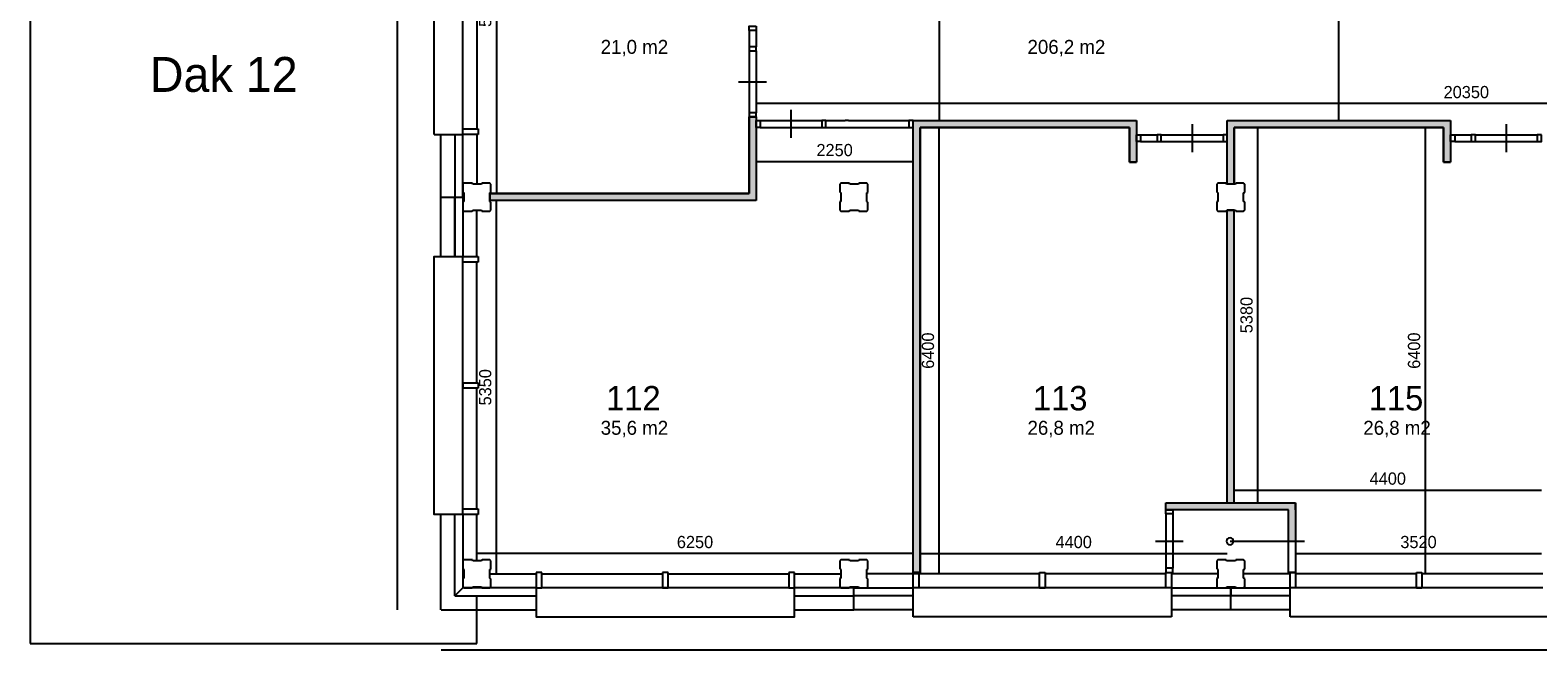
# Model space of a CAD drawing. Extents: x 126249 to 198477, y 373 to 102273.
# Tile 1 of 54: x 126249 to 147849, y 5684 to 14567. Entities that reach past the tile are written whole.
import ezdxf

# ---------------------------------------------------------------- set-up
doc = ezdxf.new("R2010")
doc.units = 0
doc.header["$MEASUREMENT"] = 0
doc.header["$PDMODE"] = 35
doc.header["$PDSIZE"] = -0.5
doc.layers.get('0').update_dxf_attribs({"linetype": 'CONTINUOUS'})
doc.layers.get('DEFPOINTS').update_dxf_attribs({"linetype": 'CONTINUOUS'})
for name, color, linetype in [('AA$1A---_ARCEER', 252, 'CONTINUOUS'), ('AL21----_BUITENWAND', 252, 'CONTINUOUS'), ('AL22----_BINNENWAND', 252, 'CONTINUOUS'), ('AL31----_BUITENKOZIJN', 252, 'CONTINUOUS'), ('AL32----_BINNENKOZIJN', 252, 'CONTINUOUS'), ('AM$1A---_MAATVOERING', 252, 'CONTINUOUS'), ('Betonpalen', 252, 'CONTINUOUS'), ('Brandweer', 252, 'CONTINUOUS'), ('LAYER01', 252, 'CONTINUOUS'), ('M2', 252, 'CONTINUOUS')]:
    doc.layers.add(name, color=color, linetype=linetype)
doc.styles.add('B-01', font='b-gbp')
doc.dimstyles.new('BBA_STAND', dxfattribs={"dimtxt": 175, "dimasz": 1, "dimexe": 1, "dimexo": 0.001, "dimgap": 75, "dimtad": 1, "dimdec": 0, "dimzin": 0, "dimdsep": 46, "dimtxsty": 'B-01', "dimblk": 'NONE', "dimblk1": 'NONE', "dimblk2": 'PIJL1', "dimcen": 1, "dimse1": 1, "dimse2": 1, "dimclrd": 256, "dimclre": 1, "dimclrt": 256, "dimadec": 0, "dimazin": 0, "dimtfac": 1, "dimtdec": 0, "dimtmove": 0, "dimatfit": 0, "dimldrblk": 'PIJL1', "dimfxl": 1, "dimtolj": 1, "dimtzin": 0, "dimarcsym": 0})

# ---------------------------------------------------------------- blocks, each defined once
blk = doc.blocks.new('*D8')
at = {"layer": 'AM$1A---_MAATVOERING', "lineweight": -2, "transparency": 16777216}
blk.add_line((131507, 39687), (131507, 6259), dxfattribs=at)
at = {"layer": 'DEFPOINTS', "color": 0, "transparency": 16777216}
for p in [(132817, 39687), (131507, 6259), (132971, 6259)]:
    blk.add_point(p, dxfattribs=at)
at = {"layer": 'AM$1A---_MAATVOERING', "transparency": 16777216, "insert": (131345, 22973), "char_height": 175, "attachment_point": 5, "rotation": 90, "style": 'B-01'}
blk.add_mtext('\\A1;33428', dxfattribs=at)
blk = doc.blocks.new('_None')
blk = doc.blocks.new('PIJL1')
at = {"color": 1, "linetype": 'ByBlock'}
blk.add_line((0, 83), (0, -83), dxfattribs=at)
blk.add_solid([(-100, 17), (-100, -17), (0, 0)], dxfattribs=at)
blk = doc.blocks.new('*D9')
at = {"layer": 'AM$1A---_MAATVOERING', "lineweight": -2, "transparency": 16777216}
blk.add_line((132135, 5684), (165563, 5684), dxfattribs=at)
at = {"layer": 'DEFPOINTS', "color": 0, "transparency": 16777216}
for p in [(132135, 5962), (165563, 5962), (165563, 5684)]:
    blk.add_point(p, dxfattribs=at)
at = {"layer": 'AM$1A---_MAATVOERING', "transparency": 16777216, "insert": (148849, 5847), "char_height": 175, "attachment_point": 5, "style": 'B-01'}
blk.add_mtext('\\A1;33428', dxfattribs=at)
blk = doc.blocks.new('*D134')
at = {"layer": 'AM$1A---_MAATVOERING', "lineweight": -2, "transparency": 16777216}
blk.add_line((132931, 17523), (132931, 12223), dxfattribs=at)
at = {"layer": 'DEFPOINTS', "color": 0, "transparency": 16777216}
for p in [(133162, 17523), (132931, 12223), (133162, 12223)]:
    blk.add_point(p, dxfattribs=at)
at = {"layer": 'AM$1A---_MAATVOERING', "transparency": 16777216, "insert": (132769, 14873), "char_height": 175, "attachment_point": 5, "rotation": 90, "style": 'B-01'}
blk.add_mtext('\\A1;5300', dxfattribs=at)
blk = doc.blocks.new('*D135')
at = {"layer": 'AM$1A---_MAATVOERING', "lineweight": -2, "transparency": 16777216}
blk.add_line((138899, 7066), (132649, 7066), dxfattribs=at)
at = {"layer": 'DEFPOINTS', "color": 0, "transparency": 16777216}
for p in [(138899, 11666), (132649, 11648), (132649, 7066)]:
    blk.add_point(p, dxfattribs=at)
at = {"layer": 'AM$1A---_MAATVOERING', "transparency": 16777216, "insert": (135774, 7229), "char_height": 175, "attachment_point": 5, "style": 'B-01'}
blk.add_mtext('\\A1;6250', dxfattribs=at)
blk = doc.blocks.new('*D136')
at = {"layer": 'AM$1A---_MAATVOERING', "lineweight": -2, "transparency": 16777216}
blk.add_line((132931, 6773), (132931, 12123), dxfattribs=at)
at = {"layer": 'DEFPOINTS', "color": 0, "transparency": 16777216}
for p in [(132931, 12123), (133166, 12123), (133166, 6773)]:
    blk.add_point(p, dxfattribs=at)
at = {"layer": 'AM$1A---_MAATVOERING', "transparency": 16777216, "insert": (132769, 9448), "char_height": 175, "attachment_point": 5, "rotation": 90, "style": 'B-01'}
blk.add_mtext('\\A1;5350', dxfattribs=at)
blk = doc.blocks.new('*D137')
at = {"layer": 'AM$1A---_MAATVOERING', "lineweight": -2, "transparency": 16777216}
blk.add_line((138999, 7066), (143399, 7066), dxfattribs=at)
at = {"layer": 'DEFPOINTS', "color": 0, "transparency": 16777216}
for p in [(143399, 8435), (138999, 8128), (143399, 7066)]:
    blk.add_point(p, dxfattribs=at)
at = {"layer": 'AM$1A---_MAATVOERING', "transparency": 16777216, "insert": (141199, 7229), "char_height": 175, "attachment_point": 5, "style": 'B-01'}
blk.add_mtext('\\A1;4400', dxfattribs=at)
blk = doc.blocks.new('*D138')
at = {"layer": 'AM$1A---_MAATVOERING', "lineweight": -2, "transparency": 16777216}
blk.add_line((139274, 6773), (139274, 13173), dxfattribs=at)
at = {"layer": 'DEFPOINTS', "color": 0, "transparency": 16777216}
for p in [(139274, 13173), (139397, 13173), (138566, 6773)]:
    blk.add_point(p, dxfattribs=at)
at = {"layer": 'AM$1A---_MAATVOERING', "transparency": 16777216, "insert": (139112, 9973), "char_height": 175, "attachment_point": 5, "rotation": 90, "style": 'B-01'}
blk.add_mtext('\\A1;6400', dxfattribs=at)
blk = doc.blocks.new('*D139')
at = {"layer": 'AM$1A---_MAATVOERING', "lineweight": -2, "transparency": 16777216}
blk.add_line((143838, 7793), (143838, 13173), dxfattribs=at)
at = {"layer": 'DEFPOINTS', "color": 0, "transparency": 16777216}
for p in [(143838, 13173), (144164, 13173), (144164, 7793)]:
    blk.add_point(p, dxfattribs=at)
at = {"layer": 'AM$1A---_MAATVOERING', "transparency": 16777216, "insert": (143676, 10483), "char_height": 175, "attachment_point": 5, "rotation": 90, "style": 'B-01'}
blk.add_mtext('\\A1;5380', dxfattribs=at)
blk = doc.blocks.new('*D140')
at = {"layer": 'AM$1A---_MAATVOERING', "lineweight": -2, "transparency": 16777216}
blk.add_line((146238, 6773), (146238, 13173), dxfattribs=at)
at = {"layer": 'DEFPOINTS', "color": 0, "transparency": 16777216}
for p in [(144453, 13173), (146238, 13173), (143966, 6773)]:
    blk.add_point(p, dxfattribs=at)
at = {"layer": 'AM$1A---_MAATVOERING', "transparency": 16777216, "insert": (146076, 9973), "char_height": 175, "attachment_point": 5, "rotation": 90, "style": 'B-01'}
blk.add_mtext('\\A1;6400', dxfattribs=at)
blk = doc.blocks.new('*D141')
at = {"layer": 'AM$1A---_MAATVOERING', "lineweight": -2, "transparency": 16777216}
blk.add_line((144379, 7066), (147899, 7066), dxfattribs=at)
at = {"layer": 'DEFPOINTS', "color": 0, "transparency": 16777216}
for p in [(144379, 7501), (147899, 7501), (147899, 7066)]:
    blk.add_point(p, dxfattribs=at)
at = {"layer": 'AM$1A---_MAATVOERING', "transparency": 16777216, "insert": (146139, 7229), "char_height": 175, "attachment_point": 5, "style": 'B-01'}
blk.add_mtext('\\A1;3520', dxfattribs=at)
blk = doc.blocks.new('*D142')
at = {"layer": 'AM$1A---_MAATVOERING', "lineweight": -2, "transparency": 16777216}
blk.add_line((143499, 7975), (147899, 7975), dxfattribs=at)
at = {"layer": 'DEFPOINTS', "color": 0, "transparency": 16777216}
for p in [(143499, 9080), (147899, 8685), (147899, 7975)]:
    blk.add_point(p, dxfattribs=at)
at = {"layer": 'AM$1A---_MAATVOERING', "transparency": 16777216, "insert": (145699, 8138), "char_height": 175, "attachment_point": 5, "style": 'B-01'}
blk.add_mtext('\\A1;4400', dxfattribs=at)
blk = doc.blocks.new('*D169')
at = {"layer": 'AM$1A---_MAATVOERING', "lineweight": -2, "transparency": 16777216}
blk.add_line((136649, 12684), (138899, 12684), dxfattribs=at)
at = {"layer": 'DEFPOINTS', "color": 0, "transparency": 16777216}
for p in [(136649, 12723), (138899, 12723), (138899, 12684)]:
    blk.add_point(p, dxfattribs=at)
at = {"layer": 'AM$1A---_MAATVOERING', "transparency": 16777216, "insert": (137774, 12847), "char_height": 175, "attachment_point": 5, "style": 'B-01'}
blk.add_mtext('\\A1;2250', dxfattribs=at)
blk = doc.blocks.new('*D170')
at = {"layer": 'AM$1A---_MAATVOERING', "lineweight": -2, "transparency": 16777216}
blk.add_line((139274, 17555), (139274, 13273), dxfattribs=at)
at = {"layer": 'DEFPOINTS', "color": 0, "transparency": 16777216}
for p in [(140598, 17555), (139274, 13273), (140499, 13273)]:
    blk.add_point(p, dxfattribs=at)
at = {"layer": 'AM$1A---_MAATVOERING', "transparency": 16777216, "insert": (139112, 15414), "char_height": 175, "attachment_point": 5, "rotation": 90, "style": 'B-01'}
blk.add_mtext('\\A1;4282', dxfattribs=at)
blk = doc.blocks.new('*D250')
at = {"layer": 'AM$1A---_MAATVOERING', "lineweight": -2, "transparency": 16777216}
blk.add_line((144991, 30078), (144991, 13273), dxfattribs=at)
at = {"layer": 'DEFPOINTS', "color": 0, "transparency": 16777216}
for p in [(145573, 30078), (144991, 13273), (145573, 13273)]:
    blk.add_point(p, dxfattribs=at)
at = {"layer": 'AM$1A---_MAATVOERING', "transparency": 16777216, "insert": (144829, 21676), "char_height": 175, "attachment_point": 5, "rotation": 90, "style": 'B-01'}
blk.add_mtext('\\A1;16805', dxfattribs=at)
blk = doc.blocks.new('*D252')
at = {"layer": 'AM$1A---_MAATVOERING', "lineweight": -2, "transparency": 16777216}
blk.add_line((156999, 13516), (136649, 13516), dxfattribs=at)
at = {"layer": 'DEFPOINTS', "color": 0, "transparency": 16777216}
for p in [(136649, 14763), (156999, 14763), (136649, 13516)]:
    blk.add_point(p, dxfattribs=at)
at = {"layer": 'AM$1A---_MAATVOERING', "transparency": 16777216, "insert": (146824, 13678), "char_height": 175, "attachment_point": 5, "style": 'B-01'}
blk.add_mtext('\\A1;20350', dxfattribs=at)

msp = doc.modelspace()

# ---------------------------------------------------------------- hatches: boundary and pattern name
at = {"layer": 'AA$1A---_ARCEER'}
for points in [[(136648.8, 12123.5), (136648.8, 13323.5), (136548.8, 13323.5), (136548.8, 12223.5), (132833.9, 12223.5), (132833.9, 12123.5)], [(142098.8, 12673.5), (142098.8, 13273.5), (138898.8, 13273.5), (138898.8, 13173.7), (138898.8, 6793.5), (138998.8, 6793.5), (138998.8, 13173.5), (141998.8, 13173.5), (141998.8, 12673.5)], [(146498.8, 13173.5), (146498.8, 12673.5), (146598.8, 12673.5), (146598.8, 13273.5), (143398.8, 13273.5), (143398.8, 12358.5), (143498.8, 12358.5), (143498.8, 13173.5)], [(143498.8, 7793.5), (143498.8, 11988.5), (143398.8, 11988.5), (143398.8, 7793.5)], [(144278.8, 7693.5), (144278.8, 7240.4), (144378.8, 7240.4), (144378.8, 7693.5), (144378.8, 7793.5), (142518.8, 7793.5), (142518.8, 7693.5)]]:
    msp.add_hatch(color=256, dxfattribs=at).paths.add_polyline_path(points)

# ---------------------------------------------------------------- linework, layer by layer
at = {"layer": 'AL21----_BUITENWAND'}
for points in [[(126248.8, 23973.5), (126248.8, 5773.5)], [(132134.8, 12173.5), (132134.8, 13073.5)], [(132334.8, 13073.5), (132334.8, 11323.5)], [(132448.8, 12173.5), (132448.8, 13073.5)], [(132646, 13073.5), (132646, 12358.5)], [(132134.8, 12173.5), (132448.8, 12173.5)], [(132134.8, 11323.5), (132134.8, 12173.5)], [(132334.8, 12173.5), (132448.8, 12173.5)], [(132334.8, 11323.5), (132334.8, 12173.5)], [(132448.8, 12173.5), (132448.8, 11323.5)], [(132648.8, 11323.5), (132648.8, 11973.5)], [(132134.8, 6259.5), (132134.8, 7623.5)], [(132334.8, 6459.5), (132334.8, 7623.5)], [(132448.8, 7623.5), (132448.8, 6573.5)], [(132648.8, 6958.5), (132648.8, 7623.5)], [(132833.9, 6773.5), (133498.8, 6773.5)], [(137198.8, 6773.5), (137848.8, 6773.5)], [(138898.8, 6773.5), (138233.9, 6773.5)], [(143263.9, 6773.5), (142598.8, 6773.5)], [(144298.8, 6773.5), (143633.9, 6773.5)], [(132448.8, 6573.5), (132334.8, 6459.5)], [(132448.9, 6573.5), (132334.9, 6459.5)], [(133498.8, 6573.5), (132448.9, 6573.5)], [(138048.8, 6573.5), (137198.8, 6573.5)], [(138048.8, 6459.5), (138048.8, 6573.5)], [(138048.8, 6459.5), (138048.8, 6573.5)], [(138048.8, 6573.5), (138898.8, 6573.5)], [(142598.8, 6573.5), (143448.8, 6573.5)], [(143448.8, 6459.5), (143448.8, 6573.5)], [(143448.8, 6573.5), (143448.8, 6459.5)], [(143448.8, 6573.5), (144298.8, 6573.5)], [(132334.9, 6459.5), (133498.8, 6459.5)], [(132648.8, 5773.5), (132648.8, 6459.5)], [(137198.8, 6459.5), (138048.8, 6459.5)], [(138048.8, 6259.5), (138048.8, 6459.5)], [(138898.8, 6459.5), (138048.8, 6459.5)], [(143448.8, 6459.5), (142598.8, 6459.5)], [(143448.8, 6259.5), (143448.8, 6459.5)], [(143448.8, 6259.5), (143448.8, 6459.5)], [(144298.8, 6459.5), (143448.8, 6459.5)], [(132134.9, 6259.5), (133498.8, 6259.5)], [(137198.8, 6259.5), (138048.8, 6259.5)], [(138898.8, 6259.5), (138048.8, 6259.5)], [(143448.8, 6259.5), (142598.8, 6259.5)], [(144298.8, 6259.5), (143448.8, 6259.5)], [(126248.8, 5773.5), (132648.8, 5773.5)]]:
    msp.add_lwpolyline(points, dxfattribs=at)
at = {"layer": 'AL22----_BINNENWAND'}
for points in [[(136548.8, 13323.5), (136548.8, 12223.5)], [(136548.8, 12223.5), (136548.8, 13323.5)], [(136548.8, 13323.5), (136648.8, 13323.5)], [(136648.8, 13323.5), (136548.8, 13323.5)], [(136548.8, 13323.5), (136648.8, 13323.5)], [(136648.8, 13323.5), (136648.8, 12123.5)], [(136648.8, 13323.5), (136648.8, 12123.5)], [(138898.8, 6773.5), (138898.8, 13273.5)], [(138898.8, 13273.5), (142098.8, 13273.5)], [(138898.8, 13273.5), (142098.8, 13273.5)], [(142098.8, 13273.5), (142098.8, 12673.5)], [(142098.8, 13273.5), (142098.8, 12673.5)], [(143398.8, 13273.5), (146598.8, 13273.5)], [(143398.8, 13273.5), (146598.8, 13273.5)], [(143398.8, 12358.5), (143398.8, 13273.5)], [(143398.8, 12358.5), (143398.8, 13273.5)], [(146598.8, 13273.5), (146598.8, 12673.5)], [(146598.8, 13273.5), (146598.8, 12673.5)], [(138998.8, 6793.5), (138998.8, 13173.5)], [(138998.8, 13173.5), (138998.8, 6773.5)], [(138998.8, 13173.5), (141998.8, 13173.5)], [(141998.8, 13173.5), (138998.8, 13173.5)], [(141998.8, 13173.5), (141998.8, 12673.5)], [(141998.8, 12673.5), (141998.8, 13173.5)], [(142098.8, 13068.2), (142098.8, 12968.2)], [(143498.8, 13173.5), (146498.8, 13173.5)], [(146498.8, 13173.5), (143498.8, 13173.5)], [(143498.8, 12358.5), (143498.8, 13173.5)], [(143498.8, 13173.5), (143498.8, 12358.5)], [(146498.8, 13173.5), (146498.8, 12673.5)], [(146498.8, 12673.5), (146498.8, 13173.5)], [(146598.8, 13068.2), (146598.8, 12968.2)], [(141998.8, 12673.5), (142098.8, 12673.5)], [(142098.8, 12673.5), (141998.8, 12673.5)], [(146498.8, 12673.5), (146598.8, 12673.5)], [(146598.8, 12673.5), (146498.8, 12673.5)], [(143498.8, 12358.5), (143398.8, 12358.5)], [(143498.8, 12358.5), (143398.8, 12358.5)], [(136548.8, 12223.5), (132833.9, 12223.5)], [(132833.9, 12223.5), (136548.8, 12223.5)], [(132833.9, 12223.5), (132833.9, 12123.5)], [(132833.9, 12123.5), (132833.9, 12223.5)], [(136648.8, 12123.5), (132833.9, 12123.5)], [(136648.8, 12123.5), (132833.9, 12123.5)], [(143398.8, 7793.5), (143398.8, 11988.5)], [(143398.8, 7793.5), (143398.8, 11988.5)], [(143498.8, 11988.5), (143398.8, 11988.5)], [(143398.8, 11988.5), (143498.8, 11988.5)], [(143498.8, 7793.5), (143498.8, 11988.5)], [(142518.8, 7693.5), (142518.8, 7793.5)], [(142518.8, 7693.5), (142518.8, 7793.5)], [(142518.8, 7793.5), (144378.8, 7793.5)], [(142518.8, 7793.5), (144378.8, 7793.5)], [(144378.8, 7693.5), (144378.8, 7793.5)], [(144378.8, 7793.5), (144378.8, 7693.5)], [(144278.8, 7693.5), (142518.8, 7693.5)], [(144278.8, 6793.5), (144278.8, 7693.5)], [(144278.8, 6793.5), (144278.8, 7693.5)], [(144378.8, 7693.5), (144378.8, 6793.5)], [(138998.8, 6793.5), (138898.8, 6793.5)], [(138998.8, 6773.5), (138898.8, 6773.5)], [(144378.8, 6793.5), (144278.8, 6793.5)]]:
    msp.add_lwpolyline(points, dxfattribs=at)
at = {"layer": 'AL31----_BUITENKOZIJN'}
for p, q in [((132448.8, 13153.5), (132448.8, 14793.5)), ((132448.8, 7703.5), (132448.8, 11243.5)), ((137118.8, 6573.5), (133578.8, 6573.5)), ((142518.8, 6573.5), (138978.8, 6573.5)), ((147918.8, 6573.5), (144378.8, 6573.5))]:
    msp.add_line(p, q, dxfattribs=at)
for points in [[(132034.8, 13073.5), (132034.8, 14873.5)], [(132646, 14793.5), (132646, 13153.5)], [(132034.8, 13073.5), (132448.8, 13073.5)], [(132448.8, 13153.5), (132668.8, 13153.5)], [(132448.8, 13073.5), (132448.8, 13153.5)], [(132448.8, 13073.5), (132448.8, 13153.5)], [(132668.8, 13073.5), (132448.8, 13073.5)], [(132668.8, 13153.5), (132668.8, 13073.5)], [(132448.8, 7623.5), (132034.8, 7623.5), (132034.8, 11323.5), (132134.8, 11323.5)], [(132034.8, 7623.5), (132034.8, 11323.5)], [(132034.8, 7623.5), (132034.8, 11323.5)], [(132034.8, 11323.5), (132448.8, 11323.5)], [(132448.8, 11243.5), (132448.8, 11323.5)], [(132448.8, 11323.5), (132668.8, 11323.5)], [(132668.8, 11243.5), (132448.8, 11243.5)], [(132648.8, 9513.5), (132648.8, 11243.5)], [(132668.8, 11323.5), (132668.8, 11243.5)], [(132448.8, 9513.5), (132448.8, 9433.5)], [(132448.8, 9433.5), (132448.8, 9513.5)], [(132448.8, 9513.5), (132668.8, 9513.5)], [(132668.8, 9513.5), (132668.8, 9433.5)], [(132668.8, 9433.5), (132448.8, 9433.5)], [(132648.8, 7703.5), (132648.8, 9433.5)], [(132448.8, 7623.5), (132448.8, 7703.5)], [(132448.8, 7703.5), (132668.8, 7703.5)], [(132668.8, 7623.5), (132448.8, 7623.5)], [(132668.8, 7703.5), (132668.8, 7623.5)], [(133578.8, 6793.5), (133498.8, 6793.5)], [(133498.8, 6793.5), (133498.8, 6573.5)], [(133578.8, 6573.5), (133578.8, 6793.5)], [(133578.8, 6773.5), (135308.8, 6773.5)], [(135388.8, 6793.5), (135308.8, 6793.5)], [(135308.8, 6793.5), (135308.8, 6573.5)], [(135388.8, 6573.5), (135388.8, 6793.5)], [(135388.8, 6773.5), (137118.8, 6773.5)], [(137198.8, 6793.5), (137118.8, 6793.5)], [(137118.8, 6793.5), (137118.8, 6573.5)], [(137198.8, 6573.5), (137198.8, 6793.5)], [(138898.8, 6573.5), (138898.8, 6793.5)], [(138898.8, 6793.5), (138978.8, 6793.5)], [(138978.8, 6793.5), (138978.8, 6573.5)], [(140708.8, 6773.5), (138978.8, 6773.5)], [(140708.8, 6573.5), (140708.8, 6793.5)], [(140708.8, 6793.5), (140788.8, 6793.5)], [(140788.8, 6793.5), (140788.8, 6573.5)], [(142518.8, 6773.5), (140788.8, 6773.5)], [(142518.8, 6573.5), (142518.8, 6793.5)], [(142518.8, 6793.5), (142598.8, 6793.5)], [(142598.8, 6793.5), (142598.8, 6573.5)], [(144298.8, 6573.5), (144298.8, 6793.5)], [(144298.8, 6793.5), (144378.8, 6793.5)], [(144378.8, 6793.5), (144378.8, 6573.5)], [(146108.8, 6773.5), (144378.8, 6773.5)], [(146108.8, 6573.5), (146108.8, 6793.5)], [(146108.8, 6793.5), (146188.8, 6793.5)], [(146188.8, 6793.5), (146188.8, 6573.5)], [(147918.8, 6773.5), (146188.8, 6773.5)], [(133498.8, 6573.5), (133498.8, 6159.5), (137198.8, 6159.5), (137198.8, 6259.5)], [(133498.8, 6573.5), (133578.8, 6573.5)], [(135388.8, 6573.5), (135308.8, 6573.5)], [(135308.8, 6573.5), (135388.8, 6573.5)], [(137118.8, 6573.5), (137198.8, 6573.5)], [(137198.8, 6159.5), (137198.8, 6573.5)], [(138898.8, 6159.5), (138898.8, 6573.5)], [(138978.8, 6573.5), (138898.8, 6573.5)], [(140708.8, 6573.5), (140788.8, 6573.5)], [(140788.8, 6573.5), (140708.8, 6573.5)], [(142598.8, 6573.5), (142518.8, 6573.5)], [(142598.8, 6573.5), (142598.8, 6159.5)], [(144298.8, 6159.5), (144298.8, 6573.5)], [(144378.8, 6573.5), (144298.8, 6573.5)], [(146108.8, 6573.5), (146188.8, 6573.5)], [(146188.8, 6573.5), (146108.8, 6573.5)], [(133498.8, 6159.5), (137198.8, 6159.5)], [(133498.8, 6159.5), (137198.8, 6159.5)], [(142598.8, 6159.5), (138898.8, 6159.5)], [(147998.8, 6159.5), (144298.8, 6159.5)]]:
    msp.add_lwpolyline(points, dxfattribs=at)
at = {"layer": 'AL32----_BINNENKOZIJN'}
msp.add_line((137648.8, 13173.7), (138898.8, 13173.7), dxfattribs=at)
for points in [[(136648.8, 14623.5), (136648.8, 14563.7), (136549.1, 14563.7), (136549.1, 14623.5)], [(136648.8, 14268.7), (136648.8, 14328.5), (136549.1, 14328.5), (136549.1, 14268.7)], [(136648.8, 13323.5), (136648.8, 13383.2), (136549.1, 13383.2), (136549.1, 13323.5)], [(136648.8, 13273.5), (136708.8, 13273.5), (136708.8, 13173.5), (136648.8, 13173.5)], [(137648.8, 13273.5), (137589.1, 13273.5), (137589.1, 13173.7), (137648.8, 13173.7)], [(138898.8, 13273.5), (138839.1, 13273.5), (138839.1, 13173.7), (138898.8, 13173.7)], [(142098.8, 13068.2), (142158.6, 13068.2), (142158.6, 12968.5), (142098.8, 12968.5)], [(142453.6, 13068.2), (142393.8, 13068.2), (142393.8, 12968.5), (142453.6, 12968.5)], [(143398.8, 13068.2), (143339.1, 13068.2), (143339.1, 12968.5), (143398.8, 12968.5)], [(146598.8, 13068.2), (146658.6, 13068.2), (146658.6, 12968.5), (146598.8, 12968.5)], [(146953.6, 13068.2), (146893.8, 13068.2), (146893.8, 12968.5), (146953.6, 12968.5)], [(147898.8, 13068.2), (147839.1, 13068.2), (147839.1, 12968.5), (147898.8, 12968.5)], [(142618.8, 7693.5), (142618.8, 7633.5), (142518.8, 7633.5), (142518.8, 7693.5)], [(142618.8, 6793.5), (142618.8, 6853.2), (142519.1, 6853.2), (142519.1, 6793.5)]]:
    msp.add_lwpolyline(points, close=True, dxfattribs=at)
for points in [[(136549.1, 14563.7), (136549.1, 14328.5)], [(136648.8, 14563.7), (136648.8, 14328.5)], [(136549.1, 14268.7), (136549.1, 13383.2)], [(136648.8, 14268.7), (136648.8, 13383.2)], [(136399, 13826), (136599, 13826), (136799, 13826)], [(137149, 13423.5), (137149, 13223.5), (137149, 13023.5)], [(136708.8, 13273.5), (137589.1, 13273.5)], [(137648.8, 13273.5), (137923.8, 13273.5)], [(137973.8, 13273.5), (137923.8, 13273.5)], [(137973.8, 13273.5), (138848.8, 13273.5)], [(142896.3, 13218.3), (142896.3, 13018.3), (142896.3, 12818.3)], [(147396.3, 13218.3), (147396.3, 13018.3), (147396.3, 12818.3)], [(136708.8, 13173.5), (137589.1, 13173.7)], [(142158.6, 13068.2), (142393.8, 13068.2)], [(142158.6, 12968.5), (142393.8, 12968.5)], [(142453.6, 13068.2), (143339.1, 13068.2)], [(142453.6, 12968.5), (143339.1, 12968.5)], [(146658.6, 13068.2), (146893.8, 13068.2)], [(146658.6, 12968.5), (146893.8, 12968.5)], [(146953.6, 13068.2), (147839.1, 13068.2)], [(146953.6, 12968.5), (147839.1, 12968.5)], [(142518.8, 7633.5), (142519.1, 6853.2)], [(142618.8, 7633.5), (142618.8, 6853.2)], [(142368.8, 7243.3), (142568.8, 7243.3), (142768.8, 7243.3)]]:
    msp.add_lwpolyline(points, dxfattribs=at)
at = {"layer": 'Betonpalen'}
for points in [[(132463.9, 12373.5), (132448.9, 12358.5)], [(132448.9, 12358.5), (132448.9, 12243.5)], [(132584.9, 12373.5), (132463.9, 12373.5)], [(132589.9, 12358.5), (132584.9, 12373.5)], [(132714.9, 12358.5), (132589.9, 12358.5)], [(132722.9, 12373.5), (132714.9, 12358.5)], [(132833.9, 12373.5), (132722.9, 12373.5)], [(132848.9, 12358.5), (132833.9, 12373.5)], [(132848.9, 12241.5), (132848.9, 12358.5)], [(137863.9, 12373.5), (137848.9, 12358.5)], [(137848.9, 12358.5), (137848.9, 12243.5)], [(137984.9, 12373.5), (137863.9, 12373.5)], [(137989.9, 12358.5), (137984.9, 12373.5)], [(138114.9, 12358.5), (137989.9, 12358.5)], [(138122.9, 12373.5), (138114.9, 12358.5)], [(138233.9, 12373.5), (138122.9, 12373.5)], [(138248.9, 12358.5), (138233.9, 12373.5)], [(138248.9, 12241.5), (138248.9, 12358.5)], [(143263.9, 12373.5), (143248.9, 12358.5)], [(143248.9, 12358.5), (143248.9, 12243.5)], [(143384.9, 12373.5), (143263.9, 12373.5)], [(143389.9, 12358.5), (143384.9, 12373.5)], [(143514.9, 12358.5), (143389.9, 12358.5)], [(143522.9, 12373.5), (143514.9, 12358.5)], [(143633.9, 12373.5), (143522.9, 12373.5)], [(143648.9, 12358.5), (143633.9, 12373.5)], [(143648.9, 12241.5), (143648.9, 12358.5)], [(132448.9, 12243.5), (132463.9, 12235.5)], [(132463.9, 12110.5), (132448.9, 12105.5)], [(132448.9, 12105.5), (132448.9, 11988.5)], [(132463.9, 12235.5), (132463.9, 12110.5)], [(132833.9, 12236.5), (132848.9, 12241.5)], [(132833.9, 12111.5), (132833.9, 12236.5)], [(132848.9, 12103.5), (132833.9, 12111.5)], [(132848.9, 11988.5), (132848.9, 12103.5)], [(137848.9, 12243.5), (137863.9, 12235.5)], [(137863.9, 12110.5), (137848.9, 12105.5)], [(137848.9, 12105.5), (137848.9, 11988.5)], [(137863.9, 12235.5), (137863.9, 12110.5)], [(138233.9, 12236.5), (138248.9, 12241.5)], [(138233.9, 12111.5), (138233.9, 12236.5)], [(138248.9, 12103.5), (138233.9, 12111.5)], [(138248.9, 11988.5), (138248.9, 12103.5)], [(143248.9, 12243.5), (143263.9, 12235.5)], [(143263.9, 12110.5), (143248.9, 12105.5)], [(143248.9, 12105.5), (143248.9, 11988.5)], [(143263.9, 12235.5), (143263.9, 12110.5)], [(143633.9, 12236.5), (143648.9, 12241.5)], [(143633.9, 12111.5), (143633.9, 12236.5)], [(143648.9, 12103.5), (143633.9, 12111.5)], [(143648.9, 11988.5), (143648.9, 12103.5)], [(132448.9, 11988.5), (132463.9, 11973.5)], [(132463.9, 11973.5), (132582.9, 11973.5)], [(132582.9, 11973.5), (132590.9, 11988.5)], [(132590.9, 11988.5), (132715.9, 11988.5)], [(132715.9, 11988.5), (132720.9, 11973.5)], [(132720.9, 11973.5), (132833.9, 11973.5)], [(132833.9, 11973.5), (132848.9, 11988.5)], [(137848.9, 11988.5), (137863.9, 11973.5)], [(137863.9, 11973.5), (137982.9, 11973.5)], [(137982.9, 11973.5), (137990.9, 11988.5)], [(137990.9, 11988.5), (138115.9, 11988.5)], [(138115.9, 11988.5), (138120.9, 11973.5)], [(138120.9, 11973.5), (138233.9, 11973.5)], [(138233.9, 11973.5), (138248.9, 11988.5)], [(143248.9, 11988.5), (143263.9, 11973.5)], [(143263.9, 11973.5), (143382.9, 11973.5)], [(143382.9, 11973.5), (143390.9, 11988.5)], [(143390.9, 11988.5), (143515.9, 11988.5)], [(143515.9, 11988.5), (143520.9, 11973.5)], [(143520.9, 11973.5), (143633.9, 11973.5)], [(143633.9, 11973.5), (143648.9, 11988.5)], [(132463.9, 6973.5), (132448.9, 6958.5)], [(132448.9, 6958.5), (132448.9, 6843.5)], [(132584.9, 6973.5), (132463.9, 6973.5)], [(132589.9, 6958.5), (132584.9, 6973.5)], [(132714.9, 6958.5), (132589.9, 6958.5)], [(132722.9, 6973.5), (132714.9, 6958.5)], [(132833.9, 6973.5), (132722.9, 6973.5)], [(132848.9, 6958.5), (132833.9, 6973.5)], [(132848.9, 6841.5), (132848.9, 6958.5)], [(137863.9, 6973.5), (137848.9, 6958.5)], [(137848.9, 6958.5), (137848.9, 6843.5)], [(137984.9, 6973.5), (137863.9, 6973.5)], [(137989.9, 6958.5), (137984.9, 6973.5)], [(138114.9, 6958.5), (137989.9, 6958.5)], [(138122.9, 6973.5), (138114.9, 6958.5)], [(138233.9, 6973.5), (138122.9, 6973.5)], [(138248.9, 6958.5), (138233.9, 6973.5)], [(138248.9, 6841.5), (138248.9, 6958.5)], [(143263.9, 6973.5), (143248.9, 6958.5)], [(143248.9, 6958.5), (143248.9, 6843.5)], [(143384.9, 6973.5), (143263.9, 6973.5)], [(143389.9, 6958.5), (143384.9, 6973.5)], [(143514.9, 6958.5), (143389.9, 6958.5)], [(143522.9, 6973.5), (143514.9, 6958.5)], [(143633.9, 6973.5), (143522.9, 6973.5)], [(143648.9, 6958.5), (143633.9, 6973.5)], [(143648.9, 6841.5), (143648.9, 6958.5)], [(132448.9, 6843.5), (132463.9, 6835.5)], [(132463.9, 6710.5), (132448.9, 6705.5)], [(132448.9, 6705.5), (132448.9, 6588.5)], [(132463.9, 6835.5), (132463.9, 6710.5)], [(132833.9, 6836.5), (132848.9, 6841.5)], [(132833.9, 6711.5), (132833.9, 6836.5)], [(132848.9, 6703.5), (132833.9, 6711.5)], [(132848.9, 6588.5), (132848.9, 6703.5)], [(137848.9, 6843.5), (137863.9, 6835.5)], [(137863.9, 6710.5), (137848.9, 6705.5)], [(137848.9, 6705.5), (137848.9, 6588.5)], [(137863.9, 6835.5), (137863.9, 6710.5)], [(138233.9, 6836.5), (138248.9, 6841.5)], [(138233.9, 6711.5), (138233.9, 6836.5)], [(138248.9, 6703.5), (138233.9, 6711.5)], [(138248.9, 6588.5), (138248.9, 6703.5)], [(143248.9, 6843.5), (143263.9, 6835.5)], [(143263.9, 6710.5), (143248.9, 6705.5)], [(143248.9, 6705.5), (143248.9, 6588.5)], [(143263.9, 6835.5), (143263.9, 6710.5)], [(143633.9, 6836.5), (143648.9, 6841.5)], [(143633.9, 6711.5), (143633.9, 6836.5)], [(143648.9, 6703.5), (143633.9, 6711.5)], [(143648.9, 6588.5), (143648.9, 6703.5)], [(132448.9, 6588.5), (132463.9, 6573.5)], [(132463.9, 6573.5), (132582.9, 6573.5)], [(132582.9, 6573.5), (132590.9, 6588.5)], [(132590.9, 6588.5), (132715.9, 6588.5)], [(132715.9, 6588.5), (132720.9, 6573.5)], [(132720.9, 6573.5), (132833.9, 6573.5)], [(132833.9, 6573.5), (132848.9, 6588.5)], [(137848.9, 6588.5), (137863.9, 6573.5)], [(137863.9, 6573.5), (137982.9, 6573.5)], [(137982.9, 6573.5), (137990.9, 6588.5)], [(137990.9, 6588.5), (138115.9, 6588.5)], [(138115.9, 6588.5), (138120.9, 6573.5)], [(138120.9, 6573.5), (138233.9, 6573.5)], [(138233.9, 6573.5), (138248.9, 6588.5)], [(143248.9, 6588.5), (143263.9, 6573.5)], [(143263.9, 6573.5), (143382.9, 6573.5)], [(143382.9, 6573.5), (143390.9, 6588.5)], [(143390.9, 6588.5), (143515.9, 6588.5)], [(143515.9, 6588.5), (143520.9, 6573.5)], [(143520.9, 6573.5), (143633.9, 6573.5)], [(143633.9, 6573.5), (143648.9, 6588.5)]]:
    msp.add_lwpolyline(points, dxfattribs=at)
at = {"layer": 'Brandweer'}
msp.add_lwpolyline([(143488.8, 7240.4, 1), (143388.8, 7240.4, 1)], format="xyb", close=True, dxfattribs=at)
msp.add_lwpolyline([(143438.8, 7240.4), (144507.8, 7240.4)], dxfattribs=at)

# ---------------------------------------------------------------- texts
at = {"layer": 'LAYER01', "style": 'B-01'}
for s, height, p in [('Dak 12', 500, (127963.2, 13682.2)), ('Dak 12', 500, (127963.2, 13682.2)), ('112', 350, (134500.5, 9116.4)), ('113', 350, (140615.5, 9116.4)), ('115', 350, (145426.5, 9116.4))]:
    msp.add_text(s, height=height, rotation=0, dxfattribs=at).set_placement(p)
at = {"layer": 'M2', "char_height": 200, "width": 1805, "attachment_point": 1, "style": 'B-01'}
for s, insert in [('21,0 m2', (134422.5, 14427.2)), ('206,2 m2', (140537.5, 14427.2)), ('35,6 m2', (134422.5, 8967.2)), ('26,8 m2', (140537.5, 8967.2)), ('26,8 m2', (145348.5, 8967.2))]:
    msp.add_mtext(s, dxfattribs=dict(at, insert=insert))

# ---------------------------------------------------------------- dimensions: what is measured, and where the dimension line sits
at = {"layer": 'AM$1A---_MAATVOERING'}
for base, p1, p2, picture, middle in [((131507.4, 6259.5), (132816.9, 39687.5), (132971.4, 6259.5), '*D8', (131344.9, 22973.5)), ((144991.4, 13273.5), (145572.7, 30078.1), (145572.7, 13273.5), '*D250', (144828.9, 21675.8)), ((132931.4, 12223.5), (133162.4, 17523.5), (133162.4, 12223.5), '*D134', (132768.9, 14873.5)), ((139274.4, 13273.5), (140598.4, 17555.3), (140498.8, 13273.5), '*D170', (139111.9, 15414.4)), ((139274.4, 13173.5), (138566.4, 6773.5), (139397.4, 13173.5), '*D138', (139111.9, 9973.5)), ((143838.4, 13173.5), (144164.4, 7793.5), (144164.4, 13173.5), '*D139', (143675.9, 10483.5)), ((146238.4, 13173.5), (143966.4, 6773.5), (144453.4, 13173.5), '*D140', (146075.9, 9973.5)), ((132931.4, 12123.5), (133166.4, 6773.5), (133166.4, 12123.5), '*D136', (132768.9, 9448.5))]:
    dim = msp.add_linear_dim(base=base, p1=p1, p2=p2, angle=270, dimstyle='BBA_STAND', dxfattribs=at)
    dim.commit()
    dim.dimension.update_dxf_attribs({"geometry": picture, "text_midpoint": middle})
for base, p1, p2, picture, middle in [((136648.8, 13515.7), (156998.8, 14762.7), (136648.8, 14762.7), '*D252', (146823.8, 13678.2)), ((138898.8, 12684.5), (136648.8, 12723.5), (138898.8, 12723.5), '*D169', (137773.8, 12847)), ((132648.8, 7066.5), (138898.8, 11666.5), (132648.8, 11648.5), '*D135', (135773.8, 7229)), ((147898.8, 7975.5), (143498.8, 9080.5), (147898.8, 8685.5), '*D142', (145698.8, 8138)), ((143398.8, 7066.5), (138998.8, 8128.5), (143398.8, 8435.5), '*D137', (141198.8, 7229)), ((147898.8, 7066.5), (144378.8, 7501.5), (147898.8, 7501.5), '*D141', (146138.8, 7229)), ((165562.8, 5684.5), (132134.8, 5961.5), (165562.8, 5961.5), '*D9', (148848.8, 5847))]:
    dim = msp.add_linear_dim(base=base, p1=p1, p2=p2, dimstyle='BBA_STAND', dxfattribs=at)
    dim.commit()
    dim.dimension.update_dxf_attribs({"geometry": picture, "text_midpoint": middle})

doc.saveas('drawing.dxf')
